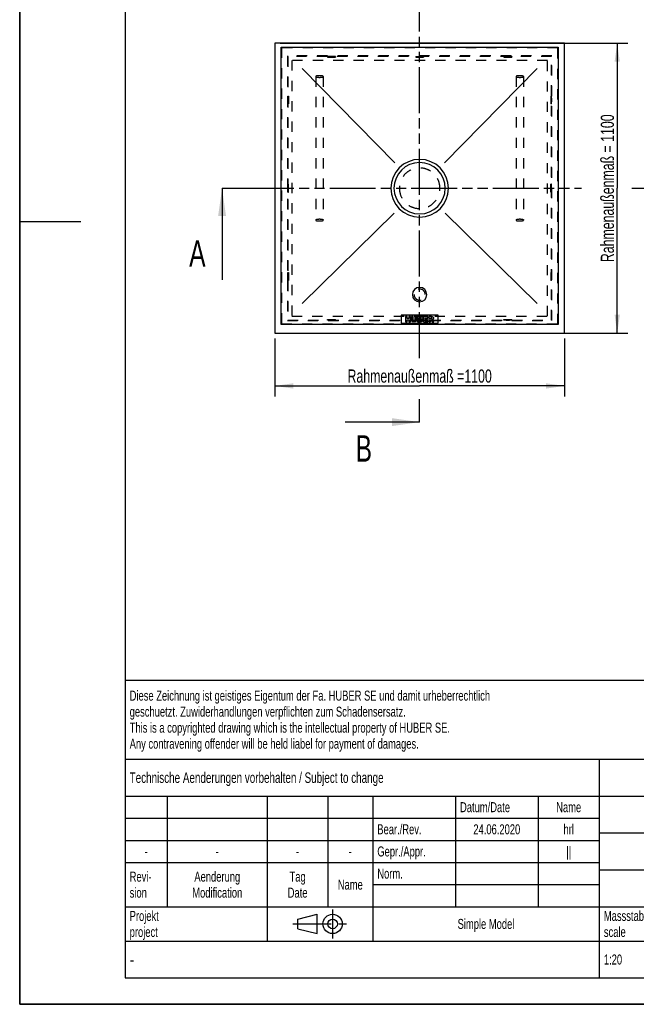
# Model space of a CAD drawing. Header units: millimetres. Extents: x 0 to 4200, y 0 to 5940.
# Tile 1 of 3: x 0 to 2341, y 0 to 3736. Entities that reach past the tile are written whole.
import ezdxf

# ---------------------------------------------------------------- set-up
doc = ezdxf.new("R2010")
doc.units = ezdxf.units.MM
doc.header["$LTSCALE"] = 387.2
for name, pattern in [('CENTER', [0.6, 0.375, -0.075, 0.075, -0.075]), ('HIDDEN', [0.2, 0.1, -0.1]), ('PHANTOM', [0.8, 0.45, -0.05, 0.1, -0.05, 0.1, -0.05])]:
    doc.linetypes.add(name, pattern=pattern)
doc.layers.get('0').update_dxf_attribs({"linetype": 'CONTINUOUS'})
for name, color, linetype in [('_2D-BEM', 7, 'CONTINUOUS'), ('_ACHSEN', 7, 'CONTINUOUS'), ('_KURVEN', 7, 'CONTINUOUS'), ('_ZEICHNUNGSELEM', 7, 'CONTINUOUS'), ('DEFAULT_2', 8, 'HIDDEN'), ('HATCHING_BL0', 7, 'CONTINUOUS'), ('HATCHING_BL1', 7, 'CONTINUOUS')]:
    doc.layers.add(name, color=color, linetype=linetype)
doc.styles.get("Standard").update_dxf_attribs({"font": 'txt', "width": 0.7})
doc.styles.add('TEXTSTYLE_4', font='txt', dxfattribs={"width": 0.8})
doc.styles.add('TEXTSTYLE_5', font='txt')
doc.dimstyles.new('DIMSTYLE_2', dxfattribs={"dimtxt": 50, "dimasz": 70, "dimexe": 2, "dimexo": 1, "dimtad": 1, "dimdec": 1, "dimtxsty": 'Standard', "dimblk": '_FILLED', "dimblk1": '_FILLED', "dimblk2": '_FILLED', "dimcen": 0.09, "dimadec": 1, "dimazin": 2, "dimtp": 1.2, "dimtm": 1.2, "dimtfac": 1, "dimtdec": 1, "dimtofl": 0, "dimtmove": 0, "dimatfit": 3, "dimldrblk": '_FILLED', "dimfxl": 1, "dimtolj": 1, "dimarcsym": 0})
doc.dimstyles.get("Standard").update_dxf_attribs({"dimtxt": 50, "dimasz": 70, "dimexe": 2, "dimexo": 1, "dimtad": 1, "dimdec": 1, "dimtxsty": 'Standard', "dimblk": '_FILLED', "dimblk1": '_FILLED', "dimblk2": '_FILLED', "dimcen": 0.09, "dimadec": 1, "dimazin": 2, "dimtol": 1, "dimtp": 0.1, "dimtm": 0.1, "dimtfac": 1, "dimtdec": 1, "dimtofl": 0, "dimtmove": 0, "dimatfit": 3, "dimldrblk": '_FILLED', "dimfxl": 1, "dimtolj": 1, "dimarcsym": 0})

# ---------------------------------------------------------------- blocks, each defined once
blk = doc.blocks.new('_FILLED')
at = {"color": 0, "linetype": 'ByBlock'}
blk.add_solid([(0, 0), (-1, 0.143), (-1, -0.143)], dxfattribs=at)
blk = doc.blocks.new('*D3')
at = {"layer": '_2D-BEM', "color": 2, "linetype": 'Continuous', "transparency": 16777216}
for p, q in [((988.2, 3646.2), (2308.2, 3646.2)), ((2268.2, 3646.2), (2268.2, 3096.2)), ((2268.2, 2546.2), (2268.2, 3096.2)), ((988.2, 2546.2), (2308.2, 2546.2))]:
    blk.add_line(p, q, dxfattribs=at)
at = {"layer": '_2D-BEM', "color": 2, "linetype": 'Continuous', "transparency": 16777216, "xscale": 70, "yscale": 70, "zscale": 70}
for p, rotation in [((2268.2, 3646.2), 90), ((2268.2, 2546.2), 270)]:
    blk.add_blockref('_FILLED', p, dxfattribs=dict(at, rotation=rotation))
at = {"layer": '_2D-BEM', "color": 2, "linetype": 'Continuous', "transparency": 16777216, "insert": (2205.7, 3096.2), "char_height": 50, "width": 1160.357, "attachment_point": 2, "rotation": 90, "line_spacing_factor": 0.9}
blk.add_mtext('Rahmenaußenmaß = 1100', dxfattribs=at)
blk = doc.blocks.new('*D4')
at = {"layer": '_2D-BEM', "color": 2, "linetype": 'Continuous', "transparency": 16777216}
for p, q in [((968.2, 2526.2), (968.2, 2306.2)), ((2068.2, 2526.2), (2068.2, 2306.2)), ((968.2, 2346.2), (1518.2, 2346.2)), ((2068.2, 2346.2), (1518.2, 2346.2))]:
    blk.add_line(p, q, dxfattribs=at)
at = {"layer": '_2D-BEM', "color": 2, "linetype": 'Continuous', "transparency": 16777216, "xscale": 70, "yscale": 70, "zscale": 70, "rotation": 180}
blk.add_blockref('_FILLED', (968.2, 2346.2), dxfattribs=at)
at = {"layer": '_2D-BEM', "color": 2, "linetype": 'Continuous', "transparency": 16777216, "xscale": 70, "yscale": 70, "zscale": 70}
blk.add_blockref('_FILLED', (2068.2, 2346.2), dxfattribs=at)
at = {"layer": '_2D-BEM', "color": 2, "linetype": 'Continuous', "transparency": 16777216, "insert": (1518.2, 2408.7), "char_height": 50, "width": 1101.429, "attachment_point": 2, "line_spacing_factor": 0.9}
blk.add_mtext('Rahmenaußenmaß =1100', dxfattribs=at)
blk = doc.blocks.new('PROJEKTIONSMETHODE_1_BL3', base_point=(1140, 305))
at = {"color": 2, "linetype": 'Continuous'}
for p, q in [((1055.7, 323.3), (1129, 341.7)), ((1129, 268.3), (1129, 341.7)), ((1055.7, 286.7), (1055.7, 323.3)), ((1055.7, 286.7), (1129, 268.3))]:
    blk.add_line(p, q, dxfattribs=at)
at = {"color": 2, "linetype": 'CENTER'}
for p, q in [((1187.7, 360), (1187.7, 250)), ((1037.3, 305), (1242.7, 305))]:
    blk.add_line(p, q, dxfattribs=at)
at = {"color": 2, "linetype": 'Continuous'}
for radius in [36.7, 18.3]:
    blk.add_circle((1187.7, 305), radius, dxfattribs=at)
blk = doc.blocks.new('*T11')
at = {"color": 3, "linetype": 'Continuous'}
for p, q in [((0, 0), (3680, 0)), ((0, 0), (0, -1130)), ((2400, 0), (2400, -440)), ((3680, 0), (3680, -1130)), ((0, -300), (2400, -300)), ((1800, -300), (1800, -1130)), ((0, -440), (3680, -440)), ((160, -440), (160, -860)), ((540, -440), (540, -990)), ((770, -440), (770, -860)), ((940, -440), (940, -990)), ((1254, -440), (1254, -860)), ((1568, -440), (1568, -860)), ((0, -524), (1800, -524)), ((1800, -580), (3680, -580)), ((0, -608), (1800, -608)), ((0, -692), (1800, -692)), ((1800, -720), (3680, -720)), ((940, -776), (1800, -776)), ((0, -860), (3680, -860)), ((2400, -860), (2400, -1130)), ((3420, -860), (3420, -1130)), ((0, -990), (3680, -990)), ((0, -1130), (3680, -1130))]:
    blk.add_line(p, q, dxfattribs=at)
at = {"layer": '_ZEICHNUNGSELEM', "color": 2, "linetype": 'Continuous', "line_spacing_factor": 0.96}
for s, insert, char_height, width, attachment_point in [('Diese Zeichnung ist geistiges Eigentum der Fa. HUBER SE und damit urheberrechtlich \\Pgeschuetzt. Zuwiderhandlungen verpflichten zum Schadensersatz.\\PThis is a copyrighted drawing which is the intellectual property of HUBER SE.\\PAny contravening offender will be held liabel for payment of damages.', (17.5, -39.8), 38, 4429.714, 1), ('Technische Aenderungen vorbehalten / Subject to change', (17.5, -350), 40, 3049.524, 1), ('ISO 2768-mK', (2100, -351), 38, 665.905, 2), ('Datum/Date', (1271.5, -463), 38, 584.476, 1), ('Name', (1684, -463), 38, 253.333, 2), ('Schachtabdeckung', (2740, -480), 60, 1360, 2), ('Bear./Rev.', (957.5, -547), 38, 544.667, 1), ('24.06.2020', (1411, -547), 38, 579.048, 2), ('hrl', (1684, -547), 38, 155.619, 2), ('Gepr./Appr.', (957.5, -631), 38, 598.952, 1), ('||', (1684, -631), 38, 101.333, 2), ('manhole cover', (2740, -620), 60, 1128.571, 2), ('-', (80, -631), 38, 68.762, 2), ('-', (350, -631), 38, 68.762, 2), ('-', (655, -631), 38, 68.762, 2), ('-', (855, -631), 38, 68.762, 2), ('Revi-\\Psion', (17.5, -726.6), 38, 276.857, 1), ('Aenderung\\PModification', (350, -726.6), 38, 591.714, 2), ('Tag\\PDate', (655, -726.6), 38, 220.762, 2), ('Norm. ', (957.5, -715), 38, 351.048, 1), ('Name', (855, -757), 38, 253.333, 2), ('SD3.1/RC3 GDS 1000x1000', (2740, -760), 60, 2094.286, 2), ('Projekt\\Pproject', (17.5, -875.6), 38, 367.333, 1), ('Massstab\\Pscale', (1817.5, -875.6), 38, 448.762, 1), ('Nummer\\Pnumber', (2417.5, -875.6), 38, 372.762, 1), ('Blatt\\Psheet', (3550, -875.6), 38, 260.571, 2), ('Simple Model', (1370, -906), 38, 656.857, 2), ('1:20', (1817.5, -1041), 38, 204.476, 1), ('1/1', (3550, -1041), 38, 159.238, 2)]:
    blk.add_mtext(s, dxfattribs=dict(at, insert=insert, char_height=char_height, width=width, attachment_point=attachment_point))
for s, insert, char_height, width, attachment_point, style in [('51504157', (3402.5, -1020), 80, 1026.667, 3, 'TEXTSTYLE_5'), ('-', (17.5, -1035), 50, 36.667, 1, 'TEXTSTYLE_4')]:
    blk.add_mtext(s, dxfattribs=dict(at, insert=insert, char_height=char_height, width=width, attachment_point=attachment_point, style=style))
blk = doc.blocks.new('XSEC_FILLED')
at = {"color": 0, "linetype": 'ByBlock'}
blk.add_solid([(0, 0), (-1, 0.143), (-1, -0.143)], dxfattribs=at)
blk = doc.blocks.new('HATCHING_BL0', base_point=(1586.8, 2922.3))
at = {"layer": 'HATCHING_BL0', "color": 7, "linetype": 'PHANTOM'}
for p, q in [((768.2, 3096.2), (867, 3096.2)), ((867, 3096.2), (2132.1, 3096.2)), ((2323.4, 3096.2), (2405.4, 3096.2))]:
    blk.add_line(p, q, dxfattribs=at)
at = {"layer": 'HATCHING_BL0', "color": 7, "linetype": 'Continuous', "char_height": 100, "width": 128.571, "attachment_point": 1, "line_spacing_factor": 0.9}
for insert in [(643.2, 2898.5), (2444.7, 2898.5)]:
    blk.add_mtext('A', dxfattribs=dict(at, insert=insert))
at = {"layer": 'HATCHING_BL0', "color": 7, "linetype": 'Continuous'}
for points in [[(768.2, 3096.2), (768.2, 2748.5)], [(2405.4, 3096.2), (2405.4, 2748.5)]]:
    blk.add_leader(points, dimstyle='Standard', override={"dimasz": 105, "dimtad": 0, "dimldrblk": 'XSEC_FILLED'}, dxfattribs=at)
blk = doc.blocks.new('HATCHING_BL1', base_point=(1376.9, 3027.6))
at = {"layer": 'HATCHING_BL1', "color": 7, "linetype": 'PHANTOM'}
for p, q in [((1518.2, 3747.4), (1518.2, 3846.2)), ((1518.2, 2451.7), (1518.2, 3747.4)), ((1518.2, 2209), (1518.2, 2295.6))]:
    blk.add_line(p, q, dxfattribs=at)
at = {"layer": 'HATCHING_BL1', "color": 7, "linetype": 'Continuous', "char_height": 100, "width": 117.857, "attachment_point": 1, "line_spacing_factor": 0.9}
for insert in [(1274.9, 3996.2), (1274.9, 2159)]:
    blk.add_mtext('B', dxfattribs=dict(at, insert=insert))
at = {"layer": 'HATCHING_BL1', "color": 7, "linetype": 'Continuous'}
for points in [[(1518.2, 3846.2), (1235.6, 3846.2)], [(1518.2, 2209), (1235.6, 2209)]]:
    blk.add_leader(points, dimstyle='Standard', override={"dimasz": 105, "dimtad": 0, "dimldrblk": 'XSEC_FILLED'}, dxfattribs=at)

msp = doc.modelspace()

# ---------------------------------------------------------------- linework, layer by layer
at = {"color": 7, "linetype": 'Continuous'}
for p, q in [((0, 0), (0, 5940)), ((0, 0), (0, 5940)), ((2068.2, 3646.2), (968.2, 3646.2)), ((968.2, 3646.2), (968.2, 2546.2)), ((992.2, 2579.2), (992.2, 3631.2)), ((992.2, 3631.2), (2044.2, 3631.2)), ((2044.2, 3631.2), (2044.2, 2579.2)), ((2068.2, 2546.2), (2068.2, 3646.2)), ((2044.2, 2579.2), (992.2, 2579.2)), ((968.2, 2546.2), (2068.2, 2546.2)), ((0, 0), (4200, 0)), ((0, 0), (4200, 0))]:
    msp.add_line(p, q, dxfattribs=at)
at = {"color": 3, "linetype": 'Continuous'}
for p, q in [((0, 5900), (0, 2970)), ((0, 2970), (0, 0)), ((0, 2970), (232, 2970)), ((4180, 0), (0, 0))]:
    msp.add_line(p, q, dxfattribs=at)
at = {"color": 5, "linetype": 'Continuous'}
for p, q in [((400, 5800), (400, 100)), ((400, 100), (4080, 100))]:
    msp.add_line(p, q, dxfattribs=at)
at = {"layer": '_ACHSEN', "color": 8, "linetype": 'HIDDEN'}
for p, q in [((1198.2, 3596.2), (1168.2, 3596.2)), ((1168.2, 3596.2), (1168.2, 3594.2)), ((1168.2, 3594.2), (1198.2, 3594.2)), ((1176.7, 3596.2), (1176.7, 3594.2)), ((1176.7, 3596.2), (1189.7, 3596.2)), ((1176.7, 3594.2), (1189.7, 3594.2)), ((1189.7, 3596.2), (1189.7, 3594.2)), ((1198.2, 3596.2), (1198.2, 3594.2)), ((1503.2, 3596.2), (1533.2, 3596.2)), ((1503.2, 3596.2), (1503.2, 3594.2)), ((1503.2, 3594.2), (1533.2, 3594.2)), ((1511.7, 3596.2), (1511.7, 3594.2)), ((1511.7, 3596.2), (1524.7, 3596.2)), ((1511.7, 3594.2), (1524.7, 3594.2)), ((1524.7, 3596.2), (1524.7, 3594.2)), ((1533.2, 3596.2), (1533.2, 3594.2)), ((1868.2, 3596.2), (1838.2, 3596.2)), ((1838.2, 3596.2), (1838.2, 3594.2)), ((1838.2, 3594.2), (1868.2, 3594.2)), ((1846.7, 3596.2), (1846.7, 3594.2)), ((1846.7, 3596.2), (1859.7, 3596.2)), ((1846.7, 3594.2), (1859.7, 3594.2)), ((1859.7, 3596.2), (1859.7, 3594.2)), ((1868.2, 3596.2), (1868.2, 3594.2)), ((1018.2, 3416.2), (1018.2, 3446.2)), ((1018.2, 3446.2), (1020.2, 3446.2)), ((1018.2, 3437.7), (1020.2, 3437.7)), ((1018.2, 3437.7), (1018.2, 3424.7)), ((1020.2, 3446.2), (1020.2, 3416.2)), ((1020.2, 3437.7), (1020.2, 3424.7)), ((2018.2, 3446.2), (2016.2, 3446.2)), ((2016.2, 3446.2), (2016.2, 3416.2)), ((2018.2, 3437.7), (2016.2, 3437.7)), ((2016.2, 3437.7), (2016.2, 3424.7)), ((2018.2, 3416.2), (2018.2, 3446.2)), ((2018.2, 3437.7), (2018.2, 3424.7)), ((1018.2, 3424.7), (1020.2, 3424.7)), ((1018.2, 3416.2), (1020.2, 3416.2)), ((2018.2, 3424.7), (2016.2, 3424.7)), ((2018.2, 3416.2), (2016.2, 3416.2)), ((1018.2, 3081.2), (1018.2, 3111.2)), ((1018.2, 3111.2), (1020.2, 3111.2)), ((1018.2, 3102.7), (1020.2, 3102.7)), ((1018.2, 3089.7), (1018.2, 3102.7)), ((1020.2, 3081.2), (1020.2, 3111.2)), ((1020.2, 3089.7), (1020.2, 3102.7)), ((2018.2, 3111.2), (2016.2, 3111.2)), ((2016.2, 3081.2), (2016.2, 3111.2)), ((2018.2, 3102.7), (2016.2, 3102.7)), ((2016.2, 3089.7), (2016.2, 3102.7)), ((2018.2, 3081.2), (2018.2, 3111.2)), ((2018.2, 3089.7), (2018.2, 3102.7)), ((1018.2, 3089.7), (1020.2, 3089.7)), ((1018.2, 3081.2), (1020.2, 3081.2)), ((2018.2, 3089.7), (2016.2, 3089.7)), ((2018.2, 3081.2), (2016.2, 3081.2)), ((1018.2, 2746.2), (1018.2, 2776.2)), ((1018.2, 2776.2), (1020.2, 2776.2)), ((1018.2, 2767.7), (1020.2, 2767.7)), ((1018.2, 2767.7), (1018.2, 2754.7)), ((1020.2, 2776.2), (1020.2, 2746.2)), ((1020.2, 2767.7), (1020.2, 2754.7)), ((2018.2, 2776.2), (2016.2, 2776.2)), ((2016.2, 2776.2), (2016.2, 2746.2)), ((2018.2, 2767.7), (2016.2, 2767.7)), ((2016.2, 2767.7), (2016.2, 2754.7)), ((2018.2, 2746.2), (2018.2, 2776.2)), ((2018.2, 2767.7), (2018.2, 2754.7)), ((1018.2, 2754.7), (1020.2, 2754.7)), ((1018.2, 2746.2), (1020.2, 2746.2)), ((2018.2, 2754.7), (2016.2, 2754.7)), ((2018.2, 2746.2), (2016.2, 2746.2)), ((1503.2, 2596.2), (1503.2, 2598.2)), ((1503.2, 2598.2), (1533.2, 2598.2)), ((1503.2, 2596.2), (1533.2, 2596.2)), ((1511.7, 2596.2), (1511.7, 2598.2)), ((1511.7, 2598.2), (1524.7, 2598.2)), ((1511.7, 2596.2), (1524.7, 2596.2)), ((1524.7, 2596.2), (1524.7, 2598.2)), ((1533.2, 2596.2), (1533.2, 2598.2))]:
    msp.add_line(p, q, dxfattribs=at)
at = {"layer": '_ACHSEN', "color": 7, "linetype": 'Continuous'}
for centre, radius, start, end in [((1518.2, 3096.2), 109.5, 0, 180), ((1518.2, 3096.2), 109.5, 180, 360), ((1518.2, 2692.75), 27.5, 0, 180), ((1518.2, 2692.75), 27.5, 180, 360)]:
    msp.add_arc(centre, radius, start, end, dxfattribs=at)
at = {"layer": '_ACHSEN', "color": 9, "linetype": 'Continuous'}
for start, end in [(0, 180), (180, 360)]:
    msp.add_arc((1518.2, 3096.2), 97.37, start, end, dxfattribs=at)
at = {"layer": '_ACHSEN', "color": 8, "linetype": 'HIDDEN'}
for centre, radius, start, end in [((1518.2, 3096.2), 77, 0, 180), ((1518.2, 3096.2), 77, 180, 360), ((1518.2, 2692.75), 21.2, 0, 180), ((1518.2, 2692.75), 21.2, 180, 360)]:
    msp.add_arc(centre, radius, start, end, dxfattribs=at)
at = {"layer": '_KURVEN', "color": 4, "linetype": 'Continuous'}
for p, q in [((1423.55, 3192.46), (1072.2, 3551.2)), ((1612.85, 3192.46), (1964.2, 3551.2)), ((1072.2, 2659.2), (1421.92, 3001.56)), ((1614.48, 3001.56), (1964.2, 2659.2)), ((1448.2, 2614.2), (1448.2, 2584.2)), ((1588.2, 2614.2), (1448.2, 2614.2)), ((1448.2, 2584.2), (1588.2, 2584.2)), ((1464.11, 2609.2), (1464.11, 2589.2)), ((1470.29, 2609.2), (1464.11, 2609.2)), ((1464.11, 2589.2), (1470.29, 2589.2)), ((1470.29, 2602.2), (1470.29, 2609.2)), ((1477.04, 2602.2), (1470.29, 2602.2)), ((1470.29, 2589.2), (1470.29, 2597.29)), ((1470.29, 2597.29), (1477.04, 2597.29)), ((1483.25, 2609.2), (1477.04, 2609.2)), ((1477.04, 2609.2), (1477.04, 2602.2)), ((1477.04, 2597.29), (1477.04, 2589.2)), ((1477.04, 2589.2), (1483.25, 2589.2)), ((1483.25, 2589.2), (1483.25, 2609.2)), ((1493.53, 2609.2), (1487.37, 2609.2)), ((1487.37, 2609.2), (1487.37, 2597.27)), ((1493.53, 2596.99), (1493.53, 2609.2)), ((1506.54, 2609.2), (1500.37, 2609.2)), ((1500.37, 2609.2), (1500.37, 2596.99)), ((1506.54, 2597.27), (1506.54, 2609.2)), ((1510.64, 2609.2), (1510.64, 2589.2)), ((1522.21, 2609.2), (1510.64, 2609.2)), ((1510.64, 2589.2), (1521.31, 2589.2)), ((1516.88, 2601.35), (1516.88, 2605.14)), ((1516.88, 2605.14), (1519.61, 2605.14)), ((1519.56, 2601.35), (1516.88, 2601.35)), ((1516.88, 2593.49), (1516.88, 2597.55)), ((1516.88, 2597.55), (1520.01, 2597.55)), ((1520.03, 2593.49), (1516.88, 2593.49)), ((1532.35, 2609.2), (1532.35, 2589.2)), ((1548.91, 2609.2), (1532.35, 2609.2)), ((1532.35, 2589.2), (1549.21, 2589.2)), ((1538.54, 2601.75), (1538.54, 2604.93)), ((1538.54, 2604.93), (1548.91, 2604.93)), ((1548.16, 2601.75), (1538.54, 2601.75)), ((1538.54, 2593.73), (1538.54, 2597.67)), ((1538.54, 2597.67), (1548.16, 2597.67)), ((1549.21, 2593.73), (1538.54, 2593.73)), ((1548.16, 2597.67), (1548.16, 2601.75)), ((1548.91, 2604.93), (1548.91, 2609.2)), ((1549.21, 2589.2), (1549.21, 2593.73)), ((1562.92, 2609.2), (1552.62, 2609.2)), ((1552.62, 2609.2), (1552.62, 2589.2)), ((1552.62, 2589.2), (1558.83, 2589.2)), ((1558.83, 2601.09), (1558.83, 2605.16)), ((1558.83, 2605.16), (1561.54, 2605.16)), ((1561.43, 2601.09), (1558.83, 2601.09)), ((1558.83, 2589.2), (1558.83, 2597.31)), ((1558.83, 2597.31), (1559.37, 2597.31)), ((1562.01, 2595.31), (1565.31, 2589.2)), ((1565.31, 2589.2), (1572.29, 2589.2)), ((1572.29, 2589.2), (1569.29, 2594.98)), ((1588.2, 2584.2), (1588.2, 2614.2))]:
    msp.add_line(p, q, dxfattribs=at)
for points in [[(1487.94, 2593.89), (1487.56, 2595.17), (1487.37, 2596.29), (1487.37, 2597.27)], [(1489.25, 2591.59), (1488.61, 2592.33), (1488.17, 2593.1), (1487.94, 2593.89)], [(1491.38, 2589.86), (1490.6, 2590.27), (1489.89, 2590.85), (1489.25, 2591.59)], [(1494.26, 2589.06), (1493.11, 2589.2), (1492.14, 2589.46), (1491.38, 2589.86)], [(1493.53, 2596.99), (1493.53, 2595.89), (1493.83, 2595.05), (1494.43, 2594.44)], [(1497.45, 2588.86), (1496.47, 2588.86), (1495.4, 2588.92), (1494.26, 2589.06)], [(1494.43, 2594.44), (1495.04, 2593.82), (1495.88, 2593.52), (1496.96, 2593.52)], [(1496.96, 2593.52), (1498.02, 2593.52), (1498.86, 2593.82), (1499.46, 2594.42)], [(1501.77, 2589.52), (1500.57, 2589.09), (1499.13, 2588.86), (1497.45, 2588.86)], [(1499.46, 2594.42), (1500.06, 2595.02), (1500.37, 2595.88), (1500.37, 2596.99)], [(1504.24, 2591.17), (1503.45, 2590.38), (1502.63, 2589.84), (1501.77, 2589.52)], [(1505.98, 2593.93), (1505.61, 2592.88), (1505.04, 2591.97), (1504.24, 2591.17)], [(1506.54, 2597.27), (1506.54, 2596.09), (1506.34, 2594.98), (1505.98, 2593.93)], [(1519.56, 2601.35), (1520.52, 2601.35), (1521.19, 2601.52), (1521.57, 2601.84)], [(1521.57, 2604.65), (1521.19, 2604.98), (1520.53, 2605.14), (1519.61, 2605.14)], [(1522.28, 2597), (1521.84, 2597.35), (1521.09, 2597.55), (1520.01, 2597.55)], [(1520.03, 2593.49), (1521.09, 2593.49), (1521.84, 2593.67), (1522.28, 2594.05)], [(1524.08, 2589.47), (1522.69, 2589.28), (1521.76, 2589.2), (1521.31, 2589.2)], [(1522.14, 2603.29), (1522.14, 2603.86), (1521.95, 2604.33), (1521.57, 2604.65)], [(1521.57, 2601.84), (1521.95, 2602.17), (1522.14, 2602.66), (1522.14, 2603.29)], [(1522.21, 2609.2), (1524.13, 2609.2), (1525.61, 2608.72), (1526.65, 2607.76)], [(1522.93, 2595.58), (1522.93, 2596.17), (1522.72, 2596.65), (1522.28, 2597)], [(1522.28, 2594.05), (1522.72, 2594.44), (1522.93, 2594.94), (1522.93, 2595.58)], [(1526.43, 2590.12), (1525.91, 2589.82), (1525.12, 2589.61), (1524.08, 2589.47)], [(1527.1, 2601.17), (1526.6, 2600.6), (1525.88, 2600.17), (1524.94, 2599.84)], [(1524.94, 2599.84), (1526.37, 2599.48), (1527.42, 2598.9), (1528.1, 2598.05)], [(1528.4, 2592.09), (1527.91, 2591.26), (1527.26, 2590.6), (1526.43, 2590.12)], [(1526.65, 2607.76), (1527.68, 2606.81), (1528.2, 2605.62), (1528.2, 2604.22)], [(1528.2, 2604.22), (1528.2, 2603.03), (1527.83, 2602.02), (1527.1, 2601.17)], [(1528.1, 2598.05), (1528.79, 2597.2), (1529.13, 2596.15), (1529.13, 2594.89)], [(1529.13, 2594.89), (1529.13, 2593.85), (1528.88, 2592.91), (1528.4, 2592.09)], [(1560.88, 2596.84), (1560.44, 2597.15), (1559.93, 2597.31), (1559.37, 2597.31)], [(1562.01, 2595.31), (1561.58, 2596.1), (1561.22, 2596.6), (1560.88, 2596.84)], [(1561.43, 2601.09), (1561.71, 2601.09), (1562.25, 2601.17), (1563.07, 2601.36)], [(1563.84, 2604.64), (1563.44, 2604.98), (1562.66, 2605.16), (1561.54, 2605.16)], [(1562.92, 2609.2), (1564.83, 2609.2), (1566.29, 2609.03), (1567.3, 2608.71)], [(1563.07, 2601.36), (1563.48, 2601.45), (1563.81, 2601.65), (1564.07, 2601.99)], [(1564.46, 2603.15), (1564.46, 2603.79), (1564.26, 2604.29), (1563.84, 2604.64)], [(1564.07, 2601.99), (1564.33, 2602.32), (1564.46, 2602.72), (1564.46, 2603.15)], [(1568, 2598.8), (1567.48, 2598.49), (1566.75, 2598.23), (1565.83, 2598.02)], [(1565.83, 2598.02), (1566.56, 2597.76), (1567.11, 2597.52), (1567.44, 2597.28)], [(1567.3, 2608.71), (1568.31, 2608.38), (1569.11, 2607.76), (1569.74, 2606.87)], [(1567.44, 2597.28), (1567.67, 2597.11), (1568, 2596.77), (1568.43, 2596.22)], [(1569.95, 2600.76), (1569.48, 2599.96), (1568.83, 2599.31), (1568, 2598.8)], [(1568.43, 2596.22), (1568.86, 2595.69), (1569.14, 2595.28), (1569.29, 2594.98)], [(1569.74, 2606.87), (1570.36, 2605.99), (1570.67, 2604.91), (1570.67, 2603.64)], [(1570.67, 2603.64), (1570.67, 2602.53), (1570.42, 2601.57), (1569.95, 2600.76)]]:
    msp.add_open_spline(points, degree=3, dxfattribs=at)
at = {"layer": 'DEFAULT_2', "color": 8, "linetype": 'HIDDEN'}
for p, q in [((2042.2, 3629.2), (994.2, 3629.2)), ((994.2, 3629.2), (994.2, 2581.2)), ((2042.2, 2581.2), (2042.2, 3629.2)), ((2020.2, 3598.2), (1016.2, 3598.2)), ((1016.2, 3598.2), (1016.2, 2594.2)), ((2018.2, 3596.2), (1018.2, 3596.2)), ((1018.2, 3596.2), (1018.2, 2596.2)), ((2018.2, 2596.2), (2018.2, 3596.2)), ((2020.2, 2594.2), (2020.2, 3598.2)), ((2003.2, 3581.2), (1033.2, 3581.2)), ((1033.2, 3581.2), (1033.2, 2611.2)), ((2003.2, 2611.2), (2003.2, 3581.2)), ((1124.2, 3520.2), (1124.2, 2975.2)), ((1152.2, 3520.2), (1152.2, 2975.2)), ((1884.2, 3520.2), (1884.2, 2975.2)), ((1912.2, 3520.2), (1912.2, 2975.2)), ((994.2, 2581.2), (2042.2, 2581.2)), ((1016.2, 2594.2), (2020.2, 2594.2)), ((1018.2, 2596.2), (2018.2, 2596.2)), ((1033.2, 2611.2), (2003.2, 2611.2)), ((1168.2, 2596.2), (1168.2, 2598.2)), ((1168.2, 2598.2), (1198.2, 2598.2)), ((1198.2, 2596.2), (1168.2, 2596.2)), ((1176.7, 2596.2), (1176.7, 2598.2)), ((1176.7, 2598.2), (1189.7, 2598.2)), ((1176.7, 2596.2), (1189.7, 2596.2)), ((1189.7, 2596.2), (1189.7, 2598.2)), ((1198.2, 2596.2), (1198.2, 2598.2)), ((1838.2, 2596.2), (1838.2, 2598.2)), ((1838.2, 2598.2), (1868.2, 2598.2)), ((1868.2, 2596.2), (1838.2, 2596.2)), ((1846.7, 2596.2), (1846.7, 2598.2)), ((1846.7, 2598.2), (1859.7, 2598.2)), ((1846.7, 2596.2), (1859.7, 2596.2)), ((1859.7, 2596.2), (1859.7, 2598.2)), ((1868.2, 2596.2), (1868.2, 2598.2))]:
    msp.add_line(p, q, dxfattribs=at)
for points, knots in [([(1138.2, 3523.37), (1137.29, 3523.37), (1135.5, 3523.33), (1132.91, 3523.16), (1130.51, 3522.88), (1128.41, 3522.5), (1126.68, 3522.03), (1125.51, 3521.57), (1124.82, 3521.15), (1124.4, 3520.79), (1124.2, 3520.42), (1124.2, 3520.2)], [0, 0, 0, 0, 0.1840085, 0.3613202, 0.5255408, 0.6708911, 0.7925618, 0.8872299, 0.9241471, 0.9544881, 1, 1, 1, 1]), ([(1124.2, 3520.2), (1124.2, 3519.97), (1124.4, 3519.61), (1124.82, 3519.25), (1125.51, 3518.82), (1126.68, 3518.36), (1128.41, 3517.9), (1130.51, 3517.52), (1132.91, 3517.23), (1135.5, 3517.06), (1137.29, 3517.02), (1138.2, 3517.02)], [0, 0, 0, 0, 0.0455119, 0.0758529, 0.1127701, 0.2074382, 0.3291089, 0.4744592, 0.6386798, 0.8159915, 1, 1, 1, 1]), ([(1152.2, 3520.2), (1152.2, 3520.42), (1152, 3520.79), (1151.58, 3521.15), (1150.89, 3521.57), (1149.72, 3522.03), (1147.99, 3522.5), (1145.89, 3522.88), (1143.5, 3523.16), (1140.9, 3523.33), (1139.11, 3523.37), (1138.2, 3523.37)], [0, 0, 0, 0, 0.0455119, 0.0758529, 0.1127701, 0.2074382, 0.3291089, 0.4744592, 0.6386798, 0.8159915, 1, 1, 1, 1]), ([(1138.2, 3517.02), (1139.11, 3517.02), (1140.9, 3517.06), (1143.5, 3517.23), (1145.89, 3517.52), (1147.99, 3517.9), (1149.72, 3518.36), (1150.89, 3518.82), (1151.58, 3519.25), (1152, 3519.61), (1152.2, 3519.97), (1152.2, 3520.2)], [0, 0, 0, 0, 0.1840085, 0.3613202, 0.5255408, 0.6708911, 0.7925618, 0.8872299, 0.9241471, 0.9544881, 1, 1, 1, 1]), ([(1898.2, 3523.37), (1897.29, 3523.37), (1895.5, 3523.33), (1892.91, 3523.16), (1890.51, 3522.88), (1888.41, 3522.5), (1886.68, 3522.03), (1885.51, 3521.57), (1884.82, 3521.15), (1884.4, 3520.79), (1884.2, 3520.42), (1884.2, 3520.2)], [0, 0, 0, 0, 0.1840085, 0.3613202, 0.5255408, 0.6708911, 0.7925618, 0.8872299, 0.9241471, 0.9544881, 1, 1, 1, 1]), ([(1884.2, 3520.2), (1884.2, 3519.97), (1884.4, 3519.61), (1884.82, 3519.25), (1885.51, 3518.82), (1886.68, 3518.36), (1888.41, 3517.9), (1890.51, 3517.52), (1892.91, 3517.23), (1895.5, 3517.06), (1897.29, 3517.02), (1898.2, 3517.02)], [0, 0, 0, 0, 0.0455119, 0.0758529, 0.1127701, 0.2074382, 0.3291089, 0.4744592, 0.6386798, 0.8159915, 1, 1, 1, 1]), ([(1912.2, 3520.2), (1912.2, 3520.42), (1912, 3520.79), (1911.58, 3521.15), (1910.89, 3521.57), (1909.72, 3522.03), (1907.99, 3522.5), (1905.89, 3522.88), (1903.5, 3523.16), (1900.9, 3523.33), (1899.11, 3523.37), (1898.2, 3523.37)], [0, 0, 0, 0, 0.0455119, 0.0758529, 0.1127701, 0.2074382, 0.3291089, 0.4744592, 0.6386798, 0.8159915, 1, 1, 1, 1]), ([(1898.2, 3517.02), (1899.11, 3517.02), (1900.9, 3517.06), (1903.5, 3517.23), (1905.89, 3517.52), (1907.99, 3517.9), (1909.72, 3518.36), (1910.89, 3518.82), (1911.58, 3519.25), (1912, 3519.61), (1912.2, 3519.97), (1912.2, 3520.2)], [0, 0, 0, 0, 0.1840085, 0.3613202, 0.5255408, 0.6708911, 0.7925618, 0.8872299, 0.9241471, 0.9544881, 1, 1, 1, 1]), ([(1138.2, 2978.37), (1137.29, 2978.37), (1135.5, 2978.33), (1132.91, 2978.16), (1130.51, 2977.88), (1128.41, 2977.5), (1126.68, 2977.03), (1125.51, 2976.57), (1124.82, 2976.15), (1124.4, 2975.79), (1124.2, 2975.42), (1124.2, 2975.2)], [0, 0, 0, 0, 0.1840085, 0.3613202, 0.5255408, 0.6708911, 0.7925618, 0.8872299, 0.9241471, 0.9544881, 1, 1, 1, 1]), ([(1124.2, 2975.2), (1124.2, 2974.97), (1124.4, 2974.61), (1124.82, 2974.25), (1125.51, 2973.82), (1126.68, 2973.36), (1128.41, 2972.9), (1130.51, 2972.52), (1132.91, 2972.23), (1135.5, 2972.06), (1137.29, 2972.02), (1138.2, 2972.02)], [0, 0, 0, 0, 0.0455119, 0.0758529, 0.1127701, 0.2074382, 0.3291089, 0.4744592, 0.6386798, 0.8159915, 1, 1, 1, 1]), ([(1152.2, 2975.2), (1152.2, 2975.42), (1152, 2975.79), (1151.58, 2976.15), (1150.89, 2976.57), (1149.72, 2977.03), (1147.99, 2977.5), (1145.89, 2977.88), (1143.5, 2978.16), (1140.9, 2978.33), (1139.11, 2978.37), (1138.2, 2978.37)], [0, 0, 0, 0, 0.0455119, 0.0758529, 0.1127701, 0.2074382, 0.3291089, 0.4744592, 0.6386798, 0.8159915, 1, 1, 1, 1]), ([(1138.2, 2972.02), (1139.11, 2972.02), (1140.9, 2972.06), (1143.5, 2972.23), (1145.89, 2972.52), (1147.99, 2972.9), (1149.72, 2973.36), (1150.89, 2973.82), (1151.58, 2974.25), (1152, 2974.61), (1152.2, 2974.97), (1152.2, 2975.2)], [0, 0, 0, 0, 0.1840085, 0.3613202, 0.5255408, 0.6708911, 0.7925618, 0.8872299, 0.9241471, 0.9544881, 1, 1, 1, 1]), ([(1898.2, 2978.37), (1897.29, 2978.37), (1895.5, 2978.33), (1892.91, 2978.16), (1890.51, 2977.88), (1888.41, 2977.5), (1886.68, 2977.03), (1885.51, 2976.57), (1884.82, 2976.15), (1884.4, 2975.79), (1884.2, 2975.42), (1884.2, 2975.2)], [0, 0, 0, 0, 0.1840085, 0.3613202, 0.5255408, 0.6708911, 0.7925618, 0.8872299, 0.9241471, 0.9544881, 1, 1, 1, 1]), ([(1884.2, 2975.2), (1884.2, 2974.97), (1884.4, 2974.61), (1884.82, 2974.25), (1885.51, 2973.82), (1886.68, 2973.36), (1888.41, 2972.9), (1890.51, 2972.52), (1892.91, 2972.23), (1895.5, 2972.06), (1897.29, 2972.02), (1898.2, 2972.02)], [0, 0, 0, 0, 0.0455119, 0.0758529, 0.1127701, 0.2074382, 0.3291089, 0.4744592, 0.6386798, 0.8159915, 1, 1, 1, 1]), ([(1912.2, 2975.2), (1912.2, 2975.42), (1912, 2975.79), (1911.58, 2976.15), (1910.89, 2976.57), (1909.72, 2977.03), (1907.99, 2977.5), (1905.89, 2977.88), (1903.5, 2978.16), (1900.9, 2978.33), (1899.11, 2978.37), (1898.2, 2978.37)], [0, 0, 0, 0, 0.0455119, 0.0758529, 0.1127701, 0.2074382, 0.3291089, 0.4744592, 0.6386798, 0.8159915, 1, 1, 1, 1]), ([(1898.2, 2972.02), (1899.11, 2972.02), (1900.9, 2972.06), (1903.5, 2972.23), (1905.89, 2972.52), (1907.99, 2972.9), (1909.72, 2973.36), (1910.89, 2973.82), (1911.58, 2974.25), (1912, 2974.61), (1912.2, 2974.97), (1912.2, 2975.2)], [0, 0, 0, 0, 0.1840085, 0.3613202, 0.5255408, 0.6708911, 0.7925618, 0.8872299, 0.9241471, 0.9544881, 1, 1, 1, 1])]:
    msp.add_open_spline(points, degree=3, knots=knots, dxfattribs=at)

# ---------------------------------------------------------------- block references
msp.add_blockref('*T11', (400, 1230))
at = {"color": 2, "linetype": 'Continuous'}
msp.add_blockref('PROJEKTIONSMETHODE_1_BL3', (1140, 305), dxfattribs=at)
at = {"layer": 'HATCHING_BL0'}
msp.add_blockref('HATCHING_BL0', (1586.8, 2922.32), dxfattribs=at)
at = {"layer": 'HATCHING_BL1'}
msp.add_blockref('HATCHING_BL1', (1376.92, 3027.58), dxfattribs=at)

# ---------------------------------------------------------------- dimensions: what is measured, and where the dimension line sits
at = {"layer": '_2D-BEM', "color": 2, "linetype": 'Continuous'}
dim = msp.add_linear_dim(base=(2268.2, 2546.2), p1=(987.2, 3646.2), p2=(987.2, 2546.2), angle=270, text='Rahmenaußenmaß = <>', dimstyle='DIMSTYLE_2', dxfattribs=at)
dim.commit()
dim.dimension.update_dxf_attribs({"geometry": '*D3', "text_midpoint": (2268.2, 3096.2), "dimtype": 160})
dim = msp.add_linear_dim(base=(2068.2, 2346.2), p1=(968.2, 2527.2), p2=(2068.2, 2527.2), text='Rahmenaußenmaß =<>', dimstyle='DIMSTYLE_2', dxfattribs=at)
dim.commit()
dim.dimension.update_dxf_attribs({"geometry": '*D4', "text_midpoint": (1518.2, 2346.2), "dimtype": 160})

doc.saveas('drawing.dxf')
